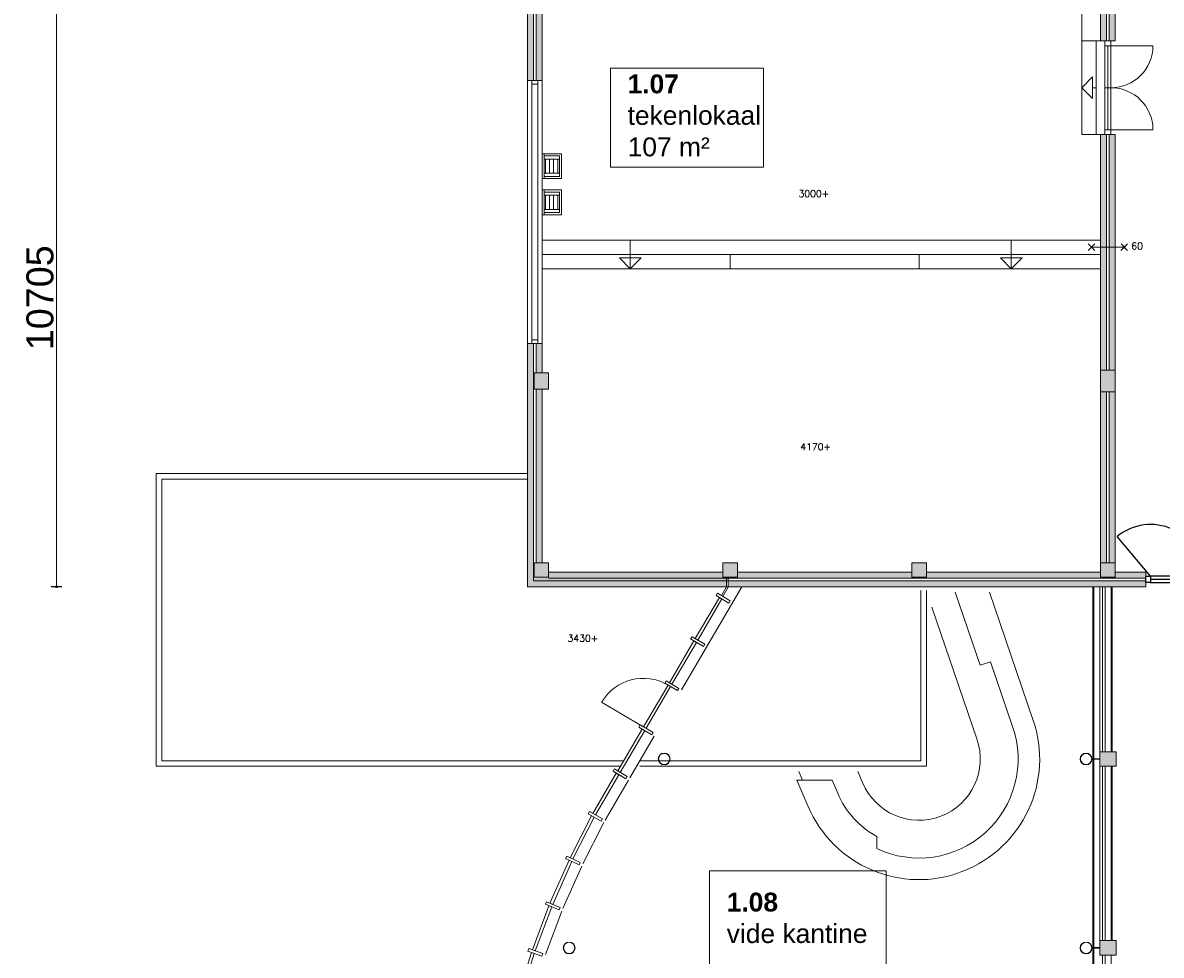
# Model space of a CAD drawing. Header units: millimetres. Extents: x 755778 to 1537169, y 90093 to 392038.
# Tile 63 of 134: x 887211 to 908309, y 341743 to 359015. Entities that reach past the tile are written whole.
import ezdxf

# ---------------------------------------------------------------- set-up
doc = ezdxf.new("R2010")
doc.units = ezdxf.units.MM
doc.layers.add('arceer dun', color=255, linetype='Continuous', lineweight=9)
doc.layers.add('RUIMTEnr', color=7, linetype='Continuous', lineweight=5)
doc.layers.add('maatlijnen', color=7, linetype='Continuous')
doc.layers.add('NIV 1HB', color=7, linetype='Continuous')
doc.styles.add('ROMANS', font='romans.shx')
doc.styles.get("Standard").update_dxf_attribs({"font": 'arial.ttf'})
doc.dimstyles.new('even', dxfattribs={"dimtxt": 500, "dimasz": 50, "dimexe": 100, "dimexo": 0, "dimgap": 50, "dimtad": 1, "dimdec": 0, "dimzin": 0, "dimdsep": 46, "dimtxsty": 'Standard', "dimblk": 'DOT', "dimcen": 1, "dimclrd": 7, "dimclre": 7, "dimclrt": 7, "dimadec": 0, "dimazin": 0, "dimtfac": 1, "dimtdec": 0, "dimtofl": 0, "dimtmove": 0, "dimatfit": 2, "dimldrblk": 'DOT', "dimfxl": 100, "dimfxlon": 1, "dimtolj": 1, "dimtzin": 0, "dimlwd": 5, "dimarcsym": 0})

# ---------------------------------------------------------------- blocks, each defined once
blk = doc.blocks.new('_Dot')
at = {"color": 0, "linetype": 'ByBlock', "lineweight": -2}
blk.add_line((-0.5, 0), (-1, 0), dxfattribs=at)
at = {"color": 0, "linetype": 'ByBlock', "const_width": 0.5}
blk.add_lwpolyline([(-0.25, 0, 1), (0.25, 0, 1)], format="xyb", close=True, dxfattribs=at)
blk = doc.blocks.new('*D141')
at = {"layer": 'Defpoints', "color": 0, "lineweight": 5, "transparency": 16777216}
for p in [(890233, 359273), (887838, 348568), (896566, 348568)]:
    blk.add_point(p, dxfattribs=at)
at = {"layer": 'maatlijnen', "color": 7, "lineweight": -2, "transparency": 16777216}
for p, q in [((887938, 359273), (887738, 359273)), ((887938, 348568), (887738, 348568))]:
    blk.add_line(p, q, dxfattribs=at)
at = {"layer": 'maatlijnen', "color": 7, "lineweight": 5, "transparency": 16777216}
blk.add_line((887838, 359223), (887838, 348618), dxfattribs=at)
at = {"layer": 'maatlijnen', "color": 7, "lineweight": 5, "transparency": 16777216, "xscale": 50, "yscale": 50, "zscale": 50}
for p, rotation in [((887838, 359273), 90), ((887838, 348568), 270)]:
    blk.add_blockref('_Dot', p, dxfattribs=dict(at, rotation=rotation))
at = {"layer": 'maatlijnen', "color": 7, "lineweight": 5, "transparency": 16777216, "insert": (887532, 353921), "char_height": 500, "attachment_point": 5, "rotation": 90}
blk.add_mtext('\\A1;10705', dxfattribs=at)

msp = doc.modelspace()

# ---------------------------------------------------------------- hatches: boundary and pattern name
at = {"layer": 'arceer dun', "lineweight": 5}
h = msp.add_hatch(color=7, dxfattribs=at)
h.dxf.hatch_style = 1
h.paths.add_polyline_path([(908020.7, 348678.1), (907738.2, 348678.1), (907738.2, 348568.1), (908020.7, 348568.1)], flags=16)
h.paths.add_polyline_path([(907395.2, 348087), (908026.2, 348087), (908026.2, 348837), (907395.2, 348837)], flags=9)
at = {"layer": 'NIV 1HB', "lineweight": 5}
h = msp.add_hatch(color=7, dxfattribs=at)
h.dxf.hatch_style = 1
h.paths.add_polyline_path([(896675.7, 359273.1), (896565.7, 359273.1), (896565.7, 357943.1), (896675.7, 357943.1)])
h = msp.add_hatch(color=7, dxfattribs=at)
h.dxf.hatch_style = 1
h.paths.add_polyline_path([(896835.7, 359178.1), (896725.7, 359178.1), (896725.7, 357943.1), (896835.7, 357943.1)])
h = msp.add_hatch(color=7, dxfattribs=at)
h.dxf.hatch_style = 1
h.paths.add_polyline_path([(907295.7, 359178.1), (907185.7, 359178.1), (907185.7, 358678.1), (907295.7, 358678.1)])
h = msp.add_hatch(color=7, dxfattribs=at)
h.dxf.hatch_style = 1
h.paths.add_polyline_path([(907455.7, 359178.1), (907345.7, 359178.1), (907345.7, 358678.1), (907455.7, 358678.1)])
h = msp.add_hatch(color=7, dxfattribs=at)
h.dxf.hatch_style = 1
h.paths.add_polyline_path([(907295.7, 356944.1), (907185.7, 356944.1), (907185.7, 354857.9), (907295.7, 354857.9)])
h = msp.add_hatch(color=7, dxfattribs=at)
h.dxf.hatch_style = 1
h.paths.add_polyline_path([(907455.7, 356944.1), (907345.7, 356944.1), (907345.7, 354857.9), (907455.7, 354857.9)])
h = msp.add_hatch(color=7, dxfattribs=at)
h.dxf.hatch_style = 1
h.paths.add_polyline_path([(907295.7, 354857.9), (907185.7, 354857.9), (907185.7, 352578.1), (907295.7, 352578.1)])
h = msp.add_hatch(color=7, dxfattribs=at)
h.dxf.hatch_style = 1
h.paths.add_polyline_path([(907455.7, 354857.9), (907345.7, 354857.9), (907345.7, 352578.1), (907455.7, 352578.1)])
h = msp.add_hatch(color=7, dxfattribs=at)
h.dxf.hatch_style = 1
h.paths.add_polyline_path([(896675.7, 353073.1), (896565.7, 353073.1), (896565.7, 348568.1), (900253.7, 348568.1), (900253.7, 348678.1), (896675.7, 348678.1)])
h = msp.add_hatch(color=7, dxfattribs=at)
h.dxf.hatch_style = 1
h.paths.add_polyline_path([(896835.7, 353073.1), (896725.7, 353073.1), (896725.7, 352528.1), (896835.7, 352528.1)], flags=17)
at = {"layer": 'NIV 1HB', "lineweight": 5, "true_color": 0x555d61}
h = msp.add_hatch(color=251, dxfattribs=at)
h.paths.add_polyline_path([(896685.7, 352528.1), (896955.7, 352528.1), (896955.7, 352228.1), (896685.7, 352228.1)])
h.paths.add_polyline_path([(896685.7, 348743.1), (896955.7, 348743.1), (896955.7, 349013.1), (896685.7, 349013.1)])
h.paths.add_polyline_path([(900185.7, 348743.1), (900455.7, 348743.1), (900455.7, 349013.1), (900185.7, 349013.1)])
h.paths.add_polyline_path([(903685.7, 348743.1), (903955.7, 348743.1), (903955.7, 349013.1), (903685.7, 349013.1)])
h.paths.add_polyline_path([(907185.7, 348743.1), (907455.7, 348743.1), (907455.7, 349013.1), (907185.7, 349013.1)])
h.paths.add_polyline_path([(907185.7, 352578.1), (907455.7, 352578.1), (907455.7, 352178.1), (907185.7, 352178.1)])
h.paths.add_polyline_path([(910685.7, 348728.1), (910955.7, 348728.1), (910955.7, 349028.1), (910685.7, 349028.1)])
h.paths.add_polyline_path([(919435.7, 348728.1), (919705.7, 348728.1), (919705.7, 349028.1), (919435.7, 349028.1)])
h.paths.add_polyline_path([(912435.7, 348728.1), (912705.7, 348728.1), (912705.7, 349028.1), (912435.7, 349028.1)])
h.paths.add_polyline_path([(915935.7, 348728.1), (916205.7, 348728.1), (916205.7, 349028.1), (915935.7, 349028.1)])
h.paths.add_polyline_path([(919725.7, 348728.1), (919995.7, 348728.1), (919995.7, 349028.1), (919725.7, 349028.1)])
h.paths.add_polyline_path([(919435.7, 352578.1), (919705.7, 352578.1), (919705.7, 352178.1), (919435.7, 352178.1)])
h.paths.add_polyline_path([(919725.7, 352578.1), (919995.7, 352578.1), (919995.7, 352178.1), (919725.7, 352178.1)])
at = {"layer": 'NIV 1HB', "lineweight": 5}
h = msp.add_hatch(color=7, dxfattribs=at)
h.dxf.hatch_style = 1
h.paths.add_polyline_path([(896835.7, 352228.1), (896725.7, 352228.1), (896725.7, 349013.1), (896835.7, 349013.1)], flags=17)
for points in [[(907295.7, 352178.1), (907185.7, 352178.1), (907185.7, 349013.1), (907295.7, 349013.1)], [(907455.7, 352178.1), (907345.7, 352178.1), (907345.7, 349013.1), (907455.7, 349013.1)]]:
    msp.add_hatch(color=7, dxfattribs=at).paths.add_polyline_path(points)
h = msp.add_hatch(color=7, dxfattribs=at)
h.dxf.hatch_style = 1
h.paths.add_polyline_path([(900185.7, 348838.1), (896955.7, 348838.1), (896955.7, 348743.1), (896675.7, 348743.1), (896675.7, 348678.1), (900253.7, 348678.1), (900253.7, 348743.1), (900185.7, 348743.1)], flags=17)
h = msp.add_hatch(color=7, dxfattribs=at)
h.dxf.hatch_style = 1
h.paths.add_polyline_path([(903685.7, 348838.1), (900455.7, 348838.1), (900455.7, 348743.1), (900283.7, 348743.1), (900283.7, 348728.1), (907455.7, 348728.1), (907455.7, 348743.1), (907185.7, 348743.1), (907185.7, 348838.1), (903955.7, 348838.1), (903955.7, 348743.1), (903685.7, 348743.1)])
h = msp.add_hatch(color=7, dxfattribs=at)
h.dxf.hatch_style = 1
h.paths.add_polyline_path([(907738.2, 348838.1), (907455.7, 348838.1), (907455.7, 348728.1), (907738.2, 348728.1)])
h = msp.add_hatch(color=7, dxfattribs=at)
h.dxf.hatch_style = 1
h.paths.add_polyline_path([(908020.7, 348838.1), (907738.2, 348838.1), (907738.2, 348728.1), (908020.7, 348728.1), (908020.7, 348762.1)])
h = msp.add_hatch(color=7, dxfattribs=at)
h.dxf.hatch_style = 1
h.paths.add_polyline_path([(907738.2, 348678.1), (900283.7, 348678.1), (900283.7, 348568.1), (907738.2, 348568.1)])
h.paths.add_polyline_path([(908020.7, 348678.1), (907738.2, 348678.1), (907738.2, 348568.1), (908020.7, 348568.1)], flags=16)
at = {"layer": 'NIV 1HB', "lineweight": 5, "true_color": 0x555d61}
for points in [[(907170.7, 345243.1), (907470.7, 345243.1), (907470.7, 345513.1), (907170.7, 345513.1)], [(907170.7, 341743.1), (907470.7, 341743.1), (907470.7, 342013.1), (907170.7, 342013.1)]]:
    msp.add_hatch(color=251, dxfattribs=at).paths.add_polyline_path(points)

# ---------------------------------------------------------------- linework, layer by layer
at = {"layer": 'NIV 1HB', "color": 7, "lineweight": 5}
for p, q in [((896565.7, 359273.1), (896565.7, 357943.1)), ((896675.7, 357943.1), (896675.7, 359273.1)), ((896725.7, 359178.1), (896725.7, 357943.1)), ((896835.7, 357943.1), (896835.7, 359178.1)), ((906835.7, 359178.1), (906835.7, 358678.1)), ((907185.7, 358678.1), (907185.7, 359178.1)), ((907295.7, 359178.1), (907295.7, 358678.1)), ((907345.7, 359178.1), (907345.7, 358678.1)), ((907455.7, 358678.1), (907455.7, 359178.1)), ((906835.7, 358678.1), (907185.7, 358678.1)), ((907185.7, 358678.1), (906835.7, 358678.1)), ((906835.7, 358678.1), (906835.7, 356944.1)), ((907105.7, 358678.1), (907105.7, 356944.1)), ((907295.7, 358678.1), (907185.7, 358678.1)), ((907377.7, 358678.1), (907263.7, 358678.1)), ((907377.7, 358678.1), (907263.7, 358678.1)), ((907263.7, 358678.1), (907263.7, 358588.1)), ((907345.7, 358678.1), (907455.7, 358678.1)), ((907377.7, 358588.1), (907377.7, 358678.1)), ((907263.7, 357034.1), (907263.7, 358588.1)), ((907263.7, 358588.1), (907377.7, 358588.1)), ((907263.7, 358588.1), (907377.7, 358588.1)), ((907320.7, 358588.1), (907320.7, 357034.1)), ((907377.7, 358588.1), (908154.7, 358588.1)), ((907377.7, 358588.1), (907377.7, 357034.1)), ((896565.7, 357943.1), (896835.7, 357943.1)), ((896565.7, 357943.1), (896675.7, 357943.1)), ((896565.7, 357943.1), (896565.7, 353073.1)), ((896643.7, 357943.1), (896757.7, 357943.1)), ((896643.7, 357876.1), (896643.7, 357943.1)), ((896757.7, 357876.1), (896643.7, 357876.1)), ((896643.7, 357876.1), (896643.7, 353140.1)), ((896757.7, 357876.1), (896643.7, 357876.1)), ((896725.7, 357943.1), (896835.7, 357943.1)), ((896757.7, 357943.1), (896757.7, 357876.1)), ((896757.7, 353140.1), (896757.7, 357876.1)), ((896835.7, 353073.1), (896835.7, 357943.1)), ((906835.7, 357811.1), (907035.7, 358011.1)), ((907035.7, 358011.1), (907035.7, 357611.1)), ((907035.7, 357611.1), (906835.7, 357811.1)), ((907105.7, 357811.1), (907035.7, 357811.1)), ((907377.7, 357811.1), (907263.7, 357811.1)), ((907377.7, 357034.1), (907263.7, 357034.1)), ((907377.7, 357034.1), (907263.7, 357034.1)), ((907263.7, 357034.1), (907263.7, 356944.1)), ((907377.7, 357034.1), (908154.7, 357034.1)), ((907377.7, 356944.1), (907377.7, 357034.1)), ((906835.7, 356944.1), (907185.7, 356944.1)), ((907185.7, 352578.1), (907185.7, 356944.1)), ((907185.7, 356944.1), (907295.7, 356944.1)), ((907185.7, 356778.1), (907185.7, 351778.1)), ((907377.7, 356944.1), (907263.7, 356944.1)), ((907263.7, 356944.1), (907377.7, 356944.1)), ((907295.7, 356944.1), (907295.7, 352578.1)), ((907455.7, 356944.1), (907345.7, 356944.1)), ((907345.7, 356944.1), (907345.7, 352578.1)), ((907455.7, 352578.1), (907455.7, 356944.1)), ((907185.7, 354988.1), (896835.7, 354988.1)), ((898468.2, 354988.1), (898468.2, 354458.1)), ((905529.1, 354988.1), (905529.1, 354458.1)), ((907075.5, 354917.3), (906951.7, 354793.6)), ((907016.1, 354857.9), (906956.7, 354917.3)), ((906956.7, 354917.3), (907075.5, 354798.6)), ((907684.7, 354917.3), (907561, 354793.6)), ((907625.3, 354857.9), (907565.9, 354917.3)), ((907565.9, 354917.3), (907684.7, 354798.6)), ((907625.3, 354857.9), (907684.7, 354917.3)), ((907185.7, 354723.1), (896835.7, 354723.1)), ((898668.2, 354658.1), (898268.2, 354658.1)), ((898268.2, 354658.1), (898468.2, 354458.1)), ((898468.2, 354458.1), (898668.2, 354658.1)), ((900320.7, 354723.1), (903820.7, 354723.1)), ((900320.7, 354458.1), (900320.7, 354723.1)), ((903820.7, 354723.1), (903820.7, 354458.1)), ((905729.1, 354658.1), (905329.1, 354658.1)), ((905329.1, 354658.1), (905529.1, 354458.1)), ((905529.1, 354458.1), (905729.1, 354658.1)), ((906951.7, 354793.6), (907016.1, 354857.9)), ((907075.5, 354798.6), (907016.1, 354857.9)), ((907016.1, 354857.9), (907625.3, 354857.9)), ((907561, 354793.6), (907625.3, 354857.9)), ((907185.7, 354458.1), (896835.7, 354458.1)), ((903820.7, 354458.1), (900320.7, 354458.1)), ((896565.7, 353073.1), (896835.7, 353073.1)), ((896675.7, 353073.1), (896565.7, 353073.1)), ((896565.7, 353073.1), (896565.7, 348568.1)), ((896643.7, 353140.1), (896757.7, 353140.1)), ((896643.7, 353073.1), (896643.7, 353140.1)), ((896643.7, 353140.1), (896757.7, 353140.1)), ((896757.7, 353073.1), (896643.7, 353073.1)), ((896757.7, 353073.1), (896643.7, 353073.1)), ((896675.7, 348678.1), (896675.7, 353073.1)), ((896725.7, 353073.1), (896725.7, 352528.1)), ((896835.7, 353073.1), (896725.7, 353073.1)), ((896757.7, 353140.1), (896757.7, 353073.1)), ((896835.7, 352528.1), (896835.7, 353073.1)), ((907295.7, 352578.1), (907185.7, 352578.1)), ((907185.7, 352578.1), (907455.7, 352578.1)), ((907185.7, 352178.1), (907185.7, 352578.1)), ((907345.7, 352578.1), (907455.7, 352578.1)), ((907455.7, 352578.1), (907455.7, 352178.1)), ((896685.7, 352528.1), (896955.7, 352528.1)), ((896685.7, 352228.1), (896685.7, 352528.1)), ((896725.7, 352528.1), (896835.7, 352528.1)), ((896955.7, 352528.1), (896955.7, 352228.1)), ((896955.7, 352228.1), (896685.7, 352228.1)), ((896725.7, 349013.1), (896725.7, 352228.1)), ((896725.7, 352228.1), (896835.7, 352228.1)), ((896835.7, 352228.1), (896835.7, 349013.1)), ((907185.7, 349013.1), (907185.7, 352178.1)), ((907185.7, 352178.1), (907295.7, 352178.1)), ((907455.7, 352178.1), (907185.7, 352178.1)), ((907295.7, 352178.1), (907295.7, 349013.1)), ((907455.7, 352178.1), (907345.7, 352178.1)), ((907345.7, 352178.1), (907345.7, 349013.1)), ((907455.7, 349013.1), (907455.7, 352178.1)), ((889685.7, 345243.1), (889685.7, 350663.1)), ((889685.7, 350663.1), (896565.7, 350663.1)), ((896565.7, 350663.1), (889685.7, 350663.1)), ((889685.7, 350663.1), (889685.7, 345243.1)), ((896565.7, 350563.1), (889785.7, 350563.1)), ((889785.7, 350563.1), (889785.7, 345343.1)), ((896565.7, 350563.1), (889785.7, 350563.1)), ((889785.7, 350563.1), (889785.7, 345343.1)), ((896955.7, 349013.1), (896685.7, 349013.1)), ((896685.7, 349013.1), (896685.7, 348743.1)), ((896835.7, 349013.1), (896725.7, 349013.1)), ((896955.7, 348743.1), (896955.7, 349013.1)), ((900455.7, 349013.1), (900185.7, 349013.1)), ((900185.7, 349013.1), (900185.7, 348743.1)), ((900455.7, 348743.1), (900455.7, 349013.1)), ((903955.7, 349013.1), (903685.7, 349013.1)), ((903685.7, 349013.1), (903685.7, 348743.1)), ((903955.7, 348743.1), (903955.7, 349013.1)), ((907295.7, 349013.1), (907185.7, 349013.1)), ((907455.7, 349013.1), (907185.7, 349013.1)), ((907185.7, 349013.1), (907185.7, 348743.1)), ((907345.7, 349013.1), (907455.7, 349013.1)), ((907455.7, 348743.1), (907455.7, 349013.1)), ((896685.7, 348743.1), (896955.7, 348743.1)), ((900185.7, 348838.1), (896955.7, 348838.1)), ((900185.7, 348743.1), (900455.7, 348743.1)), ((900253.7, 348567.8), (900253.7, 348743.1)), ((900253.7, 348743.1), (900283.7, 348743.1)), ((900283.7, 348743.1), (900283.7, 348559.6)), ((903685.7, 348838.1), (900455.7, 348838.1)), ((903685.7, 348743.1), (903955.7, 348743.1)), ((907185.7, 348838.1), (903955.7, 348838.1)), ((907185.7, 348743.1), (907455.7, 348743.1)), ((907455.7, 348838.1), (907455.7, 348728.1)), ((908020.7, 348838.1), (907455.7, 348838.1)), ((908020.7, 348728.1), (908020.7, 348838.1)), ((896565.7, 348568.1), (908020.7, 348568.1)), ((908020.7, 348678.1), (896675.7, 348678.1)), ((907455.7, 348728.1), (896955.7, 348728.1)), ((900539.4, 348568.1), (899417.9, 346658.7)), ((900158.3, 348405.7), (900253.7, 348567.8)), ((900158.3, 348405.7), (900253.7, 348567.8)), ((900283.7, 348559.6), (900184.1, 348390.4)), ((900283.7, 348559.6), (900184.1, 348390.4)), ((900253.7, 348567.8), (900253.7, 348568.1)), ((900253.7, 348568.1), (900283.7, 348568.1)), ((900283.7, 348568.1), (900283.7, 348559.6)), ((907040.7, 348568.1), (907040.7, 335057.1)), ((907060.7, 335057.1), (907060.7, 348568.1)), ((907220.7, 348568.1), (907170.7, 348568.1)), ((907170.7, 348568.1), (907170.7, 345513.1)), ((907220.7, 345513.1), (907220.7, 348568.1)), ((907220.7, 345513.1), (907220.7, 348568.1)), ((907270.7, 345513.1), (907270.7, 348568.1)), ((907380.7, 345513.1), (907380.7, 348568.1)), ((907400.7, 348568.1), (907400.7, 345513.1)), ((907455.7, 348728.1), (908020.7, 348728.1)), ((908020.7, 348568.1), (908020.7, 348678.1)), ((899673.9, 347608), (900121.1, 348369.5)), ((900168.5, 348341.6), (899721.3, 347580.1)), ((900060.8, 348405), (900086.2, 348448.1)), ((900297.8, 348265.5), (900060.8, 348405)), ((900086.2, 348448.1), (900323.2, 348308.6)), ((900121.1, 348369.5), (900168.5, 348341.6)), ((900184.1, 348390.4), (900158.3, 348405.7)), ((900184.1, 348390.4), (900158.3, 348405.7)), ((903855.7, 345343.1), (903855.7, 348498.1)), ((903955.7, 345243.1), (903955.7, 348498.1)), ((900323.2, 348308.6), (900297.8, 348265.5)), ((899194.1, 346790.5), (899648.5, 347564.9)), ((899695.9, 347537), (899241.5, 346762.6)), ((899588.2, 347600.4), (899613.6, 347643.5)), ((899825.2, 347461), (899588.2, 347600.4)), ((899613.6, 347643.5), (899850.6, 347504.1)), ((899648.5, 347564.9), (899695.9, 347537)), ((899721.3, 347580.1), (899673.9, 347608)), ((899850.6, 347504.1), (899825.2, 347461)), ((899168.8, 346747.4), (898715, 345974.2)), ((898761.5, 345946.9), (899216.2, 346719.6)), ((899108.4, 346782.9), (899133.7, 346826)), ((899345.4, 346643.4), (899108.4, 346782.9)), ((899133.7, 346826), (899370.7, 346686.5)), ((899216.2, 346719.6), (899168.8, 346747.4)), ((899241.5, 346762.6), (899194.1, 346790.5)), ((899370.7, 346686.5), (899345.4, 346643.4)), ((898690.3, 345988.6), (897938.7, 346430)), ((898629.2, 345966.8), (898654.5, 346009.9)), ((898654.5, 346009.9), (898891.5, 345870.4)), ((898235.8, 345157.6), (898689.5, 345931.3)), ((898736.9, 345903.4), (898283.2, 345129.8)), ((898913.6, 345799.4), (898460, 345026)), ((898866.2, 345827.3), (898629.2, 345966.8)), ((898689.5, 345931.3), (898736.9, 345903.4)), ((898714.1, 345974.7), (898761.5, 345946.9)), ((898891.5, 345870.4), (898866.2, 345827.3)), ((907025.7, 345373.1), (907025.7, 345383.1)), ((907025.7, 345383.1), (907170.7, 345383.1)), ((907170.7, 345373.1), (907025.7, 345373.1)), ((907170.7, 345513.1), (907220.7, 345513.1)), ((907470.7, 345513.1), (907170.7, 345513.1)), ((907170.7, 345513.1), (907170.7, 345243.1)), ((907170.7, 345383.1), (907170.7, 345373.1)), ((907470.7, 345243.1), (907470.7, 345513.1)), ((898285.9, 345243.1), (889685.7, 345243.1)), ((889685.7, 345243.1), (898285.9, 345243.1)), ((889785.7, 345343.1), (898344.6, 345343.1)), ((889785.7, 345343.1), (898344.6, 345343.1)), ((898150.1, 345150), (898175.4, 345193.1)), ((898175.4, 345193.1), (898412.6, 345053.8)), ((898283.2, 345129.8), (898235.8, 345157.6)), ((898646, 345343.1), (903855.7, 345343.1)), ((898646, 345243.1), (903955.7, 345243.1)), ((907220.7, 345243.1), (907170.7, 345243.1)), ((907170.7, 345243.1), (907170.7, 342013.1)), ((907170.7, 345243.1), (907470.7, 345243.1)), ((907220.7, 342013.1), (907220.7, 345243.1)), ((907220.7, 342013.1), (907220.7, 345243.1)), ((907270.7, 342013.1), (907270.7, 345243.1)), ((907380.7, 342013.1), (907380.7, 345243.1)), ((907400.7, 345243.1), (907400.7, 342013.1)), ((897775.9, 344370), (898210.5, 345114.5)), ((898257.9, 345086.7), (897824.1, 344343.6)), ((898434.7, 344982.9), (898003.9, 344245.1)), ((898387.3, 345010.7), (898150.1, 345150)), ((898210.5, 345114.5), (898257.9, 345086.7)), ((898412.6, 345053.8), (898387.3, 345010.7)), ((901594.2, 345143.1), (901662.6, 344986.1)), ((897355.6, 343549.4), (897751.9, 344326.2)), ((897690.5, 344359.8), (897714.5, 344403.6)), ((897931.7, 344227.7), (897690.5, 344359.8)), ((897714.5, 344403.6), (897955.7, 344271.6)), ((897751.9, 344326.2), (897800.1, 344299.7)), ((897824.1, 344343.6), (897775.9, 344370)), ((897800.1, 344299.7), (897405.3, 343525.7)), ((897979.9, 344201.3), (897590.3, 343437.3)), ((897955.7, 344271.6), (897931.7, 344227.7)), ((896981.3, 342705.9), (897334.1, 343504.2)), ((897383.7, 343480.5), (897032.2, 342685)), ((897270.9, 343534.4), (897292.5, 343579.5)), ((897519.1, 343415.9), (897270.9, 343534.4)), ((897292.5, 343579.5), (897540.6, 343461)), ((897334.1, 343504.2), (897383.7, 343480.5)), ((897405.3, 343525.7), (897355.6, 343549.4)), ((897568.7, 343392.2), (897221.8, 342607.1)), ((897540.6, 343461), (897519.1, 343415.9)), ((896654.3, 341842.7), (896962.3, 342659.7)), ((897013.2, 342638.7), (896706.3, 341824.6)), ((896897.6, 342686.3), (896916.6, 342732.5)), ((897151.9, 342581.7), (896897.6, 342686.3)), ((896916.6, 342732.5), (897170.9, 342628)), ((896962.3, 342659.7), (897013.2, 342638.7)), ((897032.2, 342685), (896981.9, 342707.2)), ((897170.9, 342628), (897151.9, 342581.7)), ((897202.8, 342560.8), (896899.9, 341757.4)), ((907170.7, 342013.1), (907220.7, 342013.1)), ((907470.7, 342013.1), (907170.7, 342013.1)), ((907170.7, 342013.1), (907170.7, 341743.1)), ((907470.7, 341743.1), (907470.7, 342013.1)), ((896375.7, 340962.3), (896637.9, 341795.5)), ((896571.8, 341818.4), (896588.2, 341865.7)), ((896831.6, 341728.2), (896571.8, 341818.4)), ((896588.2, 341865.7), (896848, 341775.4)), ((896637.9, 341795.5), (896689.9, 341777.4)), ((896706.3, 341824.6), (896654.3, 341842.7)), ((907025.7, 341873.1), (907025.7, 341883.1)), ((907025.7, 341883.1), (907170.7, 341883.1)), ((907170.7, 341873.1), (907025.7, 341873.1)), ((907170.7, 341883.1), (907170.7, 341873.1)), ((896689.9, 341777.4), (896428.6, 340947.1)), ((896848, 341775.4), (896831.6, 341728.2)), ((907170.7, 341743.1), (907470.7, 341743.1)), ((907220.7, 338513.1), (907220.7, 341743.1)), ((907270.7, 338513.1), (907270.7, 341743.1)), ((907380.7, 338513.1), (907380.7, 341743.1))]:
    msp.add_line(p, q, dxfattribs=at)
at = {"layer": 'NIV 1HB', "lineweight": 5}
for p, q in [((896835.7, 356128.1), (896835.7, 356588.1)), ((896835.7, 356588.1), (897195.7, 356588.1)), ((896875.7, 356128.1), (896875.7, 356588.1)), ((896875.7, 356588.1), (896875.7, 356548.1)), ((896875.7, 356548.1), (897155.7, 356548.1)), ((897155.7, 356548.1), (897155.7, 356168.1)), ((897195.7, 356588.1), (897195.7, 356128.1)), ((897155.7, 356489.2), (896875.7, 356489.2)), ((896875.7, 356489.2), (896900.3, 356489.2)), ((896900.3, 356489.2), (896900.3, 356226.9)), ((896975.3, 356226.9), (896975.3, 356489.2)), ((896975.3, 356489.2), (897049.3, 356489.2)), ((897049.3, 356489.2), (897049.3, 356226.9)), ((897124.3, 356226.9), (897124.3, 356489.2)), ((897124.3, 356489.2), (897155.7, 356489.2)), ((897195.7, 356128.1), (896835.7, 356128.1)), ((896835.7, 356128.1), (896875.7, 356128.1)), ((896875.7, 356168.1), (896875.7, 356226.9)), ((896875.7, 356226.9), (897155.7, 356226.9)), ((897155.7, 356168.1), (896875.7, 356168.1)), ((896900.3, 356226.9), (896975.3, 356226.9)), ((897155.7, 356226.9), (897124.3, 356226.9)), ((896835.7, 355458.1), (896835.7, 355918.1)), ((896835.7, 355918.1), (897195.7, 355918.1)), ((896875.7, 355458.1), (896875.7, 355918.1)), ((896875.7, 355918.1), (896875.7, 355878.1)), ((897195.7, 355918.1), (897195.7, 355458.1)), ((896875.7, 355878.1), (897155.7, 355878.1)), ((897155.7, 355819.2), (896875.7, 355819.2)), ((896875.7, 355819.2), (896900.3, 355819.2)), ((896900.3, 355819.2), (896900.3, 355556.9)), ((896975.3, 355556.9), (896975.3, 355819.2)), ((896975.3, 355819.2), (897049.3, 355819.2)), ((897049.3, 355819.2), (897049.3, 355556.9)), ((897124.3, 355556.9), (897124.3, 355819.2)), ((897124.3, 355819.2), (897155.7, 355819.2)), ((897155.7, 355878.1), (897155.7, 355498.1)), ((896875.7, 355498.1), (896875.7, 355556.9)), ((896875.7, 355556.9), (897155.7, 355556.9)), ((897155.7, 355498.1), (896875.7, 355498.1)), ((896900.3, 355556.9), (896975.3, 355556.9)), ((897155.7, 355556.9), (897124.3, 355556.9)), ((897195.7, 355458.1), (896835.7, 355458.1)), ((896835.7, 355458.1), (896875.7, 355458.1))]:
    msp.add_line(p, q, dxfattribs=at)
at = {"layer": 'NIV 1HB', "color": 7}
for p, q in [((908110.7, 348762.1), (907493.6, 349497.5)), ((908020.7, 348648.1), (908020.7, 348762.1)), ((908020.7, 348762.1), (908110.7, 348762.1)), ((908110.7, 348762.1), (908110.7, 348648.1)), ((910030.7, 348762.1), (908110.7, 348762.1)), ((908110.7, 348762.1), (908110.7, 348648.1)), ((908110.7, 348648.1), (908020.7, 348648.1)), ((910030.7, 348705.1), (908110.7, 348705.1)), ((908110.7, 348648.1), (910030.7, 348648.1))]:
    msp.add_line(p, q, dxfattribs=at)
at = {"layer": 'NIV 1HB', "color": 251, "lineweight": 5, "true_color": 0x51565c}
for p, q in [((904489.8, 348468.1), (904953.6, 347115.3)), ((905932.2, 346110.9), (905124.1, 348468.1)), ((904892.4, 345751.8), (904055.7, 348192.6)), ((904953.6, 347115.3), (905142.8, 347180.1)), ((905142.8, 347180.1), (905554, 345980.4)), ((902208.1, 344986.1), (901553.5, 344986.1)), ((901553.5, 344986.1), (901761, 344510.4)), ((902312.6, 344746.5), (902208.1, 344986.1)), ((902685.1, 345143.1), (902772.5, 344942.7)), ((903035.7, 343719.5), (903035.7, 343943.9))]:
    msp.add_line(p, q, dxfattribs=at)
at = {"layer": 'NIV 1HB', "lineweight": 5}
for centre, radius in [((899097.5, 345378.7), 109.5), ((899097.5, 345378.7), 103.7), ((906916.1, 345378.1), 109.5), ((906916.1, 345378.1), 103.7), ((897336.9, 341878.1), 109.5), ((897336.9, 341878.1), 103.7), ((906916.1, 341878.1), 109.5), ((906916.1, 341878.1), 103.7)]:
    msp.add_circle(centre, radius, dxfattribs=at)
at = {"layer": 'NIV 1HB', "color": 7, "lineweight": 5}
for centre, radius, start, end in [((907377.7, 358588.1), 777, 270, 0), ((907377.7, 357034.1), 777, 0, 90), ((898713.1, 345971.3), 900, 59.5789, 149.35975)]:
    msp.add_arc(centre, radius, start, end, dxfattribs=at)
at = {"layer": 'NIV 1HB', "color": 7}
msp.add_arc((908110.7, 348762.1), 960, 0, 130, dxfattribs=at)
at = {"layer": 'NIV 1HB', "color": 251, "lineweight": 5, "true_color": 0x51565c}
for radius, start, end in [(2235, 202.84478, 19.13923), (1835, 244.67243, 19.16173), (1135, 202.55485, 19.22681), (1635, 202.72315, 241.30661)]:
    msp.add_arc((903820.7, 345378.1), radius, start, end, dxfattribs=at)
at = {"layer": 'RUIMTEnr', "lineweight": 5}
for points in [[(898102.3, 358170.9), (900939.9, 358170.9), (900939.9, 356341.2), (898102.3, 356341.2)], [(899939, 343306.9), (903208.2, 343306.9), (903208.2, 341477.2), (899939, 341477.2)]]:
    msp.add_lwpolyline(points, close=True, dxfattribs=at)

# ---------------------------------------------------------------- texts
at = {"layer": 'NIV 1HB', "color": 7, "lineweight": 5, "style": 'ROMANS'}
for s, p in [('3000+', (901587.2, 355786.6)), ('60', (907754.9, 354817.5)), ('4170+', (901621.5, 351098.9)), ('3430+', (897308.2, 347551.2))]:
    msp.add_text(s, height=125, dxfattribs=at).set_placement(p)
at = {"layer": 'RUIMTEnr', "lineweight": 5, "char_height": 350, "attachment_point": 4, "rotation": 0.04243}
for s, insert in [('{\\fArial|b1|i0|c0|p34;1.07\\P}tekenlokaal\\P107 m²', (898419.8, 357296.5)), ('{\\fArial|b1|i0|c0|p34;1.08\\P}vide kantine', (900256.4, 342432.6))]:
    msp.add_mtext_dynamic_manual_height_columns(s, width=2951.731, gutter_width=121.2, heights=[0], dxfattribs=dict(at, insert=insert))

# ---------------------------------------------------------------- dimensions: what is measured, and where the dimension line sits
at = {"layer": 'maatlijnen', "lineweight": 5}
dim = msp.add_linear_dim(base=(887837.8, 348568.1), p1=(890233.3, 359273.1), p2=(896565.7, 348568.1), angle=90, dimstyle='even', override={"dimtmove": 1}, dxfattribs=at)
dim.commit()
dim.dimension.update_dxf_attribs({"geometry": '*D141', "text_midpoint": (887532.5, 353920.6)})

doc.saveas('drawing.dxf')
